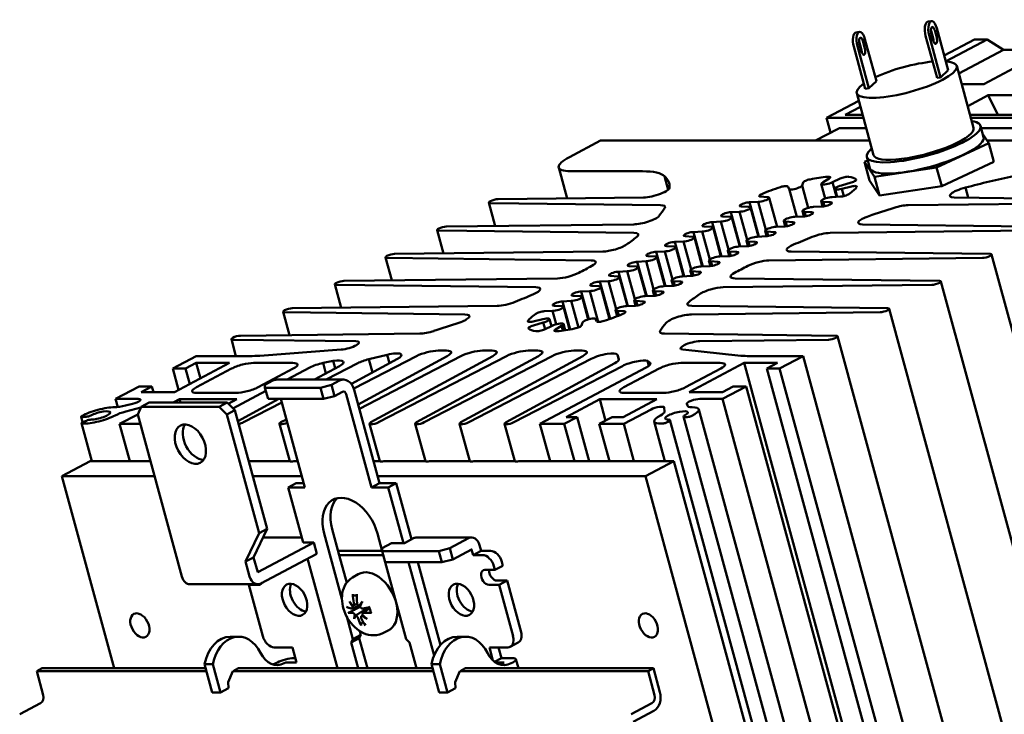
# Model space of a CAD drawing. Header units: millimetres. Extents: x 82 to 564, y 26 to 400.
# Tile 7 of 11: x 402 to 501, y 174 to 244. Entities that reach past the tile are written whole.
import ezdxf

# ---------------------------------------------------------------- set-up
doc = ezdxf.new("R2010")
doc.units = ezdxf.units.MM
doc.layers.add('Arêtes visibles(ISO)', color=7, linetype='Continuous', lineweight=50)

msp = doc.modelspace()

# ---------------------------------------------------------------- linework, layer by layer
at = {"layer": 'Arêtes visibles(ISO)'}
for p, q in [((493.285, 243.609), (492.925, 243.555)), ((485.722, 242.469), (486.082, 242.523)), ((493.856, 237.907), (492.705, 242.133)), ((494.216, 237.962), (493.065, 242.187)), ((493.459, 241.897), (493.256, 242.645)), ((493.481, 241.636), (493.277, 242.384)), ((493.616, 242.699), (493.819, 241.951)), ((494.978, 238.671), (493.827, 242.896)), ((487.013, 236.876), (485.862, 241.101)), ((486.256, 240.811), (486.052, 241.559)), ((486.278, 240.55), (486.074, 241.298)), ((486.412, 241.613), (486.616, 240.865)), ((487.775, 237.584), (486.624, 241.81)), ((494.575, 240.152), (497.612, 241.761)), ((494.768, 239.575), (498.893, 241.761)), ((498.74, 241.761), (497.612, 241.761)), ((506.983, 241.761), (498.557, 237.296)), ((498.893, 241.761), (498.74, 241.761)), ((500.535, 240.718), (498.893, 241.761)), ((486.653, 236.821), (485.502, 241.047)), ((500.535, 240.718), (496.044, 238.339)), ((505.016, 240.718), (500.535, 240.718)), ((497.523, 232.905), (495.833, 239.112)), ((494.978, 238.671), (494.216, 237.962)), ((487.775, 237.584), (487.013, 236.876)), ((494.216, 237.962), (493.856, 237.907)), ((498.557, 237.296), (496.328, 237.296)), ((487.489, 230.172), (485.798, 236.379)), ((487.013, 236.876), (486.653, 236.821)), ((496.928, 235.089), (498.971, 236.172)), ((498.971, 236.172), (502.144, 236.172)), ((499.937, 234.213), (498.971, 236.172)), ((482.775, 233.899), (486.007, 235.612)), ((484.65, 234.213), (486.169, 235.018)), ((486.388, 234.213), (484.65, 234.213)), ((503.361, 234.213), (497.167, 234.213)), ((482.775, 233.899), (486.474, 233.899)), ((483.177, 232.423), (482.775, 233.899)), ((497.253, 233.899), (514.564, 233.899)), ((481.652, 231.616), (483.92, 232.817)), ((484.142, 232.871), (486.754, 232.871)), ((498.524, 231.973), (498.218, 233.094)), ((498.279, 232.871), (514.844, 232.871)), ((498.445, 232.262), (499.05, 231.358)), ((456.962, 229.968), (460.072, 231.616)), ((460.072, 231.616), (487.096, 231.616)), ((499.05, 231.358), (493.814, 228.918)), ((498.877, 231.616), (521.42, 231.616)), ((499.559, 229.488), (499.05, 231.358)), ((486.573, 229.476), (486.892, 229.625)), ((487.576, 227.978), (486.573, 229.476)), ((487.083, 227.607), (486.573, 229.476)), ((487.1, 228.861), (486.794, 229.983)), ((494.323, 227.049), (499.559, 229.488)), ((455.891, 228.917), (456.731, 225.831)), ((464.294, 228.547), (457.07, 228.547)), ((493.814, 228.918), (487.576, 227.978)), ((494.323, 227.049), (493.814, 228.918)), ((466.879, 226.687), (466.508, 228.05)), ((480.315, 227.133), (480.408, 227.421)), ((482.237, 227.274), (482.634, 225.818)), ((483.025, 227.816), (482.417, 227.451)), ((483.354, 227.451), (484.124, 227.816)), ((483.354, 227.451), (483.754, 225.981)), ((485.25, 227.421), (484.259, 227.133)), ((487.083, 227.607), (488.085, 226.108)), ((488.085, 226.108), (487.576, 227.978)), ((478.883, 227.025), (479.016, 226.796)), ((479.017, 226.788), (479.782, 223.981)), ((480.315, 227.133), (480.929, 224.879)), ((483.623, 226.788), (483.842, 225.986)), ((484.284, 226.796), (485.28, 227.025)), ((484.284, 226.796), (484.486, 226.055)), ((488.085, 226.108), (494.323, 227.049)), ((496.971, 225.904), (496.699, 226.903)), ((448.892, 225.402), (449.53, 223.057)), ((466.114, 225.142), (449.049, 225.35)), ((449.805, 225.75), (464.414, 225.921)), ((475.041, 225.436), (475.913, 225.482)), ((475.041, 225.436), (475.98, 221.99)), ((475.913, 225.482), (476.678, 222.675)), ((476.814, 225.959), (476.148, 226.002)), ((477.012, 225.897), (477.806, 222.982)), ((482.229, 225.544), (482.374, 225.012)), ((482.427, 225.482), (483.128, 225.436)), ((482.427, 225.482), (482.55, 225.032)), ((483.128, 225.436), (483.18, 225.244)), ((484.157, 226.002), (483.328, 225.959)), ((508.793, 225.35), (490.942, 225.142)), ((495.583, 225.921), (509.548, 225.75)), ((473.164, 224.442), (474.036, 224.487)), ((473.164, 224.442), (474.103, 220.996)), ((474.036, 224.487), (474.801, 221.68)), ((474.937, 224.965), (474.237, 225.01)), ((475.135, 224.903), (475.929, 221.987)), ((480.352, 224.55), (480.497, 224.017)), ((480.55, 224.487), (481.251, 224.442)), ((480.55, 224.487), (480.673, 224.038)), ((481.251, 224.442), (481.304, 224.249)), ((482.323, 225.01), (481.451, 224.965)), ((471.288, 223.448), (472.16, 223.493)), ((471.288, 223.448), (472.226, 220.001)), ((472.16, 223.493), (472.924, 220.686)), ((473.061, 223.97), (472.36, 224.016)), ((473.259, 223.908), (474.053, 220.993)), ((478.476, 223.555), (478.621, 223.023)), ((478.674, 223.493), (479.374, 223.448)), ((478.674, 223.493), (478.796, 223.043)), ((479.374, 223.448), (479.427, 223.255)), ((480.447, 224.016), (479.575, 223.97)), ((443.702, 222.652), (444.34, 220.307)), ((463.445, 222.361), (443.859, 222.6)), ((444.615, 223), (463.415, 223.219)), ((469.411, 222.453), (470.283, 222.499)), ((469.411, 222.453), (470.35, 219.007)), ((470.283, 222.499), (471.048, 219.692)), ((471.184, 222.976), (470.483, 223.021)), ((471.382, 222.914), (472.176, 219.999)), ((476.599, 222.561), (476.744, 222.029)), ((476.797, 222.499), (477.498, 222.453)), ((476.797, 222.499), (476.92, 222.049)), ((477.498, 222.453), (477.55, 222.26)), ((478.57, 223.021), (477.698, 222.976)), ((503.603, 222.6), (483.114, 222.361)), ((486.385, 223.219), (504.358, 223)), ((467.535, 221.459), (468.407, 221.504)), ((467.535, 221.459), (468.473, 218.012)), ((468.407, 221.504), (469.171, 218.697)), ((469.307, 221.982), (468.607, 222.027)), ((469.505, 221.92), (470.3, 219.004)), ((474.723, 221.566), (474.868, 221.034)), ((474.921, 221.504), (475.621, 221.459)), ((474.921, 221.504), (475.043, 221.055)), ((475.621, 221.459), (475.674, 221.266)), ((476.694, 222.027), (475.822, 221.982)), ((439.425, 220.25), (460.309, 220.494)), ((465.658, 220.465), (466.53, 220.51)), ((465.658, 220.465), (466.597, 217.018)), ((466.53, 220.51), (467.295, 217.703)), ((467.431, 220.987), (466.73, 221.033)), ((467.629, 220.925), (468.423, 218.01)), ((472.846, 220.572), (472.991, 220.04)), ((473.044, 220.51), (473.745, 220.465)), ((473.044, 220.51), (473.167, 220.06)), ((473.745, 220.465), (473.797, 220.272)), ((474.817, 221.033), (473.945, 220.987)), ((479.204, 220.494), (499.168, 220.25)), ((438.512, 219.902), (439.135, 217.613)), ((459.156, 219.6), (438.669, 219.85)), ((463.781, 219.47), (464.654, 219.516)), ((463.781, 219.47), (464.72, 216.024)), ((464.654, 219.516), (465.418, 216.709)), ((465.554, 219.993), (464.854, 220.038)), ((465.752, 219.931), (466.546, 217.015)), ((470.97, 219.578), (471.115, 219.045)), ((471.168, 219.516), (471.868, 219.47)), ((471.168, 219.516), (471.29, 219.066)), ((471.868, 219.47), (471.921, 219.277)), ((472.941, 220.038), (472.068, 219.993)), ((498.413, 219.85), (476.982, 219.6)), ((499.325, 220.198), (517.657, 152.891)), ((461.905, 218.476), (462.777, 218.521)), ((461.905, 218.476), (462.844, 215.029)), ((462.777, 218.521), (463.542, 215.714)), ((463.678, 218.999), (462.977, 219.044)), ((463.876, 218.937), (464.67, 216.021)), ((469.093, 218.583), (469.238, 218.051)), ((469.291, 218.521), (469.992, 218.476)), ((469.291, 218.521), (469.414, 218.072)), ((469.992, 218.476), (470.044, 218.283)), ((471.064, 219.044), (470.192, 218.999)), ((434.342, 217.557), (455.78, 217.807)), ((460.028, 217.481), (460.9, 217.527)), ((460.028, 217.481), (461.047, 213.741)), ((460.9, 217.527), (461.665, 214.72)), ((461.801, 218.004), (461.101, 218.05)), ((461.999, 217.942), (462.793, 215.027)), ((467.216, 217.589), (467.361, 217.057)), ((467.414, 217.527), (468.115, 217.481)), ((467.414, 217.527), (467.537, 217.077)), ((468.115, 217.481), (468.168, 217.289)), ((469.187, 218.05), (468.315, 218.004)), ((473.591, 217.807), (494.085, 217.557)), ((494.243, 217.505), (512.574, 150.198)), ((433.429, 217.208), (434.067, 214.864)), ((453.6, 216.912), (433.586, 217.156)), ((458.152, 216.487), (459.024, 216.533)), ((458.152, 216.487), (458.91, 213.704)), ((459.024, 216.533), (459.868, 213.432)), ((459.925, 217.01), (459.224, 217.055)), ((460.123, 216.948), (461.001, 213.724)), ((465.34, 216.595), (465.485, 216.062)), ((465.538, 216.533), (466.238, 216.487)), ((465.538, 216.533), (465.66, 216.083)), ((466.238, 216.487), (466.291, 216.294)), ((467.311, 217.055), (466.439, 217.01)), ((493.33, 217.156), (472.394, 216.912)), ((456.275, 215.493), (457.147, 215.538)), ((456.275, 215.493), (457.04, 212.685)), ((457.147, 215.538), (457.872, 212.878)), ((458.048, 216.015), (457.347, 216.061)), ((458.246, 215.953), (458.862, 213.691)), ((463.463, 215.6), (463.608, 215.068)), ((463.661, 215.538), (464.362, 215.493)), ((463.661, 215.538), (463.784, 215.088)), ((464.362, 215.493), (464.414, 215.3)), ((465.434, 216.061), (464.562, 216.015)), ((428.239, 214.458), (428.877, 212.114)), ((446.485, 214.185), (428.396, 214.406)), ((429.152, 214.807), (449.71, 215.046)), ((454.442, 214.501), (455.271, 214.544)), ((455.271, 214.544), (455.636, 213.203)), ((456.171, 215.021), (455.471, 215.067)), ((456.369, 214.959), (456.991, 212.677)), ((461.587, 214.606), (461.751, 214.005)), ((461.785, 214.544), (462.451, 214.501)), ((461.785, 214.544), (461.914, 214.07)), ((463.558, 215.067), (462.686, 215.021)), ((488.14, 214.406), (469.218, 214.185)), ((469.243, 215.046), (488.895, 214.807)), ((489.052, 214.755), (507.384, 147.448)), ((454.314, 213.707), (453.318, 213.478)), ((454.975, 213.715), (455.166, 213.015)), ((459.581, 213.715), (459.584, 213.704)), ((459.715, 213.478), (459.583, 213.707)), ((453.348, 213.082), (454.34, 213.369)), ((454.34, 213.369), (454.52, 212.709)), ((455.244, 213.052), (454.474, 212.687)), ((455.574, 212.687), (456.181, 213.052)), ((456.181, 213.052), (456.312, 212.572)), ((456.361, 213.229), (456.532, 212.603)), ((458.283, 213.369), (458.19, 213.082)), ((423.049, 211.708), (423.511, 210.009)), ((435.533, 211.506), (423.206, 211.656)), ((423.962, 212.056), (441.964, 212.266)), ((466.496, 212.266), (483.705, 212.056)), ((482.95, 211.656), (470.055, 211.506)), ((483.862, 212.004), (502.194, 144.698)), ((425.919, 210.05), (434.057, 210.659)), ((444.635, 210.563), (443.789, 210.563)), ((449.208, 210.563), (448.251, 210.563)), ((453.782, 210.563), (452.824, 210.563)), ((458.243, 210.563), (457.397, 210.563)), ((468.337, 210.659), (474.175, 210.05)), ((417.16, 208.759), (419.52, 210.009)), ((419.52, 210.009), (424.902, 210.009)), ((433.272, 209.519), (432.258, 209.319)), ((433.472, 208.785), (433.272, 209.519)), ((435.092, 207.212), (439.718, 209.724)), ((441.627, 210.009), (435.332, 206.753)), ((435.772, 205.158), (444.703, 210.009)), ((446.088, 210.009), (435.888, 204.732)), ((438.687, 210.148), (436.832, 209.696)), ((437.197, 208.355), (436.832, 209.696)), ((437.052, 203.37), (449.276, 210.009)), ((450.662, 210.009), (437.827, 203.37)), ((438.92, 209.291), (438.687, 210.148)), ((441.625, 203.37), (453.849, 210.009)), ((455.235, 210.009), (442.401, 203.37)), ((446.087, 203.37), (458.311, 210.009)), ((459.147, 209.724), (446.862, 203.37)), ((461.926, 209.696), (461.775, 210.148)), ((461.917, 209.627), (461.775, 210.148)), ((465.077, 209.319), (464.818, 209.519)), ((464.949, 209.036), (464.818, 209.519)), ((475.039, 210.009), (480.422, 210.009)), ((480.422, 210.009), (478.062, 208.759)), ((498.753, 142.703), (480.422, 210.009)), ((418.443, 208.759), (417.16, 208.759)), ((417.744, 206.616), (417.16, 208.759)), ((417.339, 206.401), (422.862, 209.328)), ((419.515, 209.328), (418.443, 208.759)), ((418.865, 207.21), (418.443, 208.759)), ((422.862, 209.328), (419.515, 209.328)), ((419.938, 207.778), (419.515, 209.328)), ((419.533, 206.884), (423.072, 208.759)), ((425.26, 209.328), (429.22, 209.328)), ((429.263, 208.759), (425.724, 206.884)), ((430.928, 208.859), (428.651, 207.652)), ((431.385, 207.652), (433.893, 209.014)), ((432.541, 208.28), (432.258, 209.319)), ((435.736, 209.298), (432.554, 207.652)), ((450.605, 203.37), (461.521, 209.298)), ((462.292, 209.014), (451.38, 203.37)), ((454, 203.205), (464.67, 208.859)), ((462.421, 206.884), (465.96, 208.759)), ((465.1, 209.234), (465.077, 209.319)), ((468.148, 209.328), (472.108, 209.328)), ((472.151, 208.759), (468.612, 206.884)), ((474.506, 209.328), (468.983, 206.401)), ((477.852, 209.328), (474.506, 209.328)), ((492.837, 142.021), (474.506, 209.328)), ((476.78, 208.759), (477.852, 209.328)), ((478.062, 208.759), (476.78, 208.759)), ((495.111, 141.453), (476.78, 208.759)), ((496.394, 141.453), (478.062, 208.759)), ((427.201, 207.548), (426.397, 207.122)), ((427.609, 207.652), (434.301, 207.652)), ((433.09, 207.122), (433.894, 207.548)), ((411.423, 205.72), (413.783, 206.97)), ((413.783, 206.97), (415.065, 206.97)), ((415.065, 206.97), (413.993, 206.401)), ((415.22, 206.401), (415.065, 206.97)), ((426.506, 206.516), (423.208, 204.768)), ((426.419, 206.838), (426.397, 207.122)), ((426.419, 206.838), (431.996, 206.838)), ((426.724, 205.716), (426.419, 206.838)), ((433.09, 207.122), (431.996, 206.838)), ((431.996, 206.838), (432.301, 205.716)), ((433.395, 206), (433.09, 207.122)), ((437.92, 197.272), (435.373, 206.62)), ((474.685, 206.97), (472.326, 205.72)), ((472.33, 206.401), (473.402, 206.97)), ((473.402, 206.97), (474.685, 206.97)), ((493.016, 139.663), (474.685, 206.97)), ((413.701, 205.72), (411.423, 205.72)), ((411.646, 204.902), (411.423, 205.72)), ((413.993, 206.401), (417.339, 206.401)), ((417.84, 205.677), (417.209, 205.343)), ((423.585, 205.677), (417.84, 205.677)), ((417.931, 205.343), (417.84, 205.677)), ((423.536, 206.316), (419.577, 206.316)), ((422.739, 205.229), (423.585, 205.677)), ((423.69, 203.473), (427.82, 205.716)), ((426.724, 205.716), (432.301, 205.716)), ((428.007, 205.716), (430.423, 196.846)), ((432.301, 205.716), (433.395, 206)), ((433.395, 206), (434.199, 206.426)), ((434.569, 206.194), (437.115, 196.846)), ((460.003, 205.677), (456.625, 203.887)), ((465.748, 205.677), (460.003, 205.677)), ((460.587, 203.533), (460.003, 205.677)), ((462.37, 203.887), (465.748, 205.677)), ((466.424, 206.316), (462.465, 206.316)), ((468.983, 206.401), (472.33, 206.401)), ((472.326, 205.72), (470.048, 205.72)), ((490.657, 138.413), (472.326, 205.72)), ((412.414, 205.048), (413.132, 205.222)), ((413.979, 204.85), (412.459, 204.455)), ((413.656, 204.169), (414.01, 204.916)), ((414.01, 204.916), (414.815, 205.343)), ((414.01, 204.916), (421.818, 204.916)), ((422.623, 205.343), (414.815, 205.343)), ((422.623, 205.343), (421.818, 204.916)), ((421.818, 204.916), (422.58, 204.169)), ((422.58, 204.169), (423.384, 204.595)), ((423.384, 204.595), (422.623, 205.343)), ((426.63, 192.677), (423.384, 204.595)), ((428.106, 205.351), (424.275, 203.37)), ((465.156, 204.654), (462.422, 203.205)), ((466.517, 204.455), (466.487, 204.855)), ((468.741, 205.222), (468.799, 205.048)), ((468.809, 205.011), (468.799, 205.048)), ((469.949, 204.667), (488.281, 137.36)), ((407.975, 203.917), (408.124, 203.372)), ((408.47, 203.917), (408.175, 203.885)), ((408.21, 203.413), (408.5, 203.533)), ((411.837, 203.205), (413.657, 204.169)), ((418.086, 187.903), (413.656, 204.169)), ((422.58, 204.169), (425.826, 192.251)), ((428.017, 203.37), (428.565, 203.667)), ((457.741, 203.887), (456.454, 203.205)), ((456.625, 203.887), (457.741, 203.887)), ((458.945, 199.466), (457.741, 203.887)), ((459.968, 203.205), (461.254, 203.887)), ((461.254, 203.887), (462.37, 203.887)), ((466.997, 203.533), (466.834, 203.413)), ((467.044, 203.602), (485.376, 136.295)), ((468.42, 203.949), (486.752, 136.642)), ((468.65, 203.885), (468.475, 203.917)), ((408.024, 203.271), (409.061, 199.466)), ((413.919, 203.205), (411.837, 203.205)), ((412.856, 199.466), (411.837, 203.205)), ((427.877, 203.228), (428.902, 199.466)), ((436.912, 203.228), (437.937, 199.466)), ((441.485, 203.228), (442.51, 199.466)), ((445.947, 203.228), (446.972, 199.466)), ((450.464, 203.228), (451.489, 199.466)), ((456.454, 203.205), (454, 203.205)), ((455.019, 199.466), (454, 203.205)), ((457.473, 199.466), (456.454, 203.205)), ((462.422, 203.205), (459.968, 203.205)), ((460.986, 199.466), (459.968, 203.205)), ((463.44, 199.466), (462.422, 203.205)), ((465.473, 203.448), (466.557, 199.466)), ((406.026, 197.96), (408.868, 199.466)), ((412.856, 199.466), (408.868, 199.466)), ((412.856, 199.466), (414.937, 199.466)), ((428.913, 199.466), (424.796, 199.466)), ((429.709, 199.466), (429.313, 199.466)), ((437.948, 199.466), (437.322, 199.466)), ((442.521, 199.466), (438.348, 199.466)), ((446.982, 199.466), (442.921, 199.466)), ((451.5, 199.466), (447.383, 199.466)), ((455.019, 199.466), (451.901, 199.466)), ((455.019, 199.466), (457.473, 199.466)), ((460.986, 199.466), (457.473, 199.466)), ((460.986, 199.466), (463.44, 199.466)), ((467.428, 199.466), (463.44, 199.466)), ((464.586, 197.96), (467.428, 199.466)), ((483.722, 139.638), (467.428, 199.466)), ((415.347, 197.96), (406.026, 197.96)), ((406.026, 197.96), (411.273, 178.696)), ((430.119, 197.96), (425.191, 197.96)), ((464.586, 197.96), (437.732, 197.96)), ((480.881, 138.132), (464.586, 197.96)), ((429.554, 197.272), (428.75, 196.846)), ((430.423, 196.846), (428.75, 196.846)), ((428.75, 196.846), (430.257, 191.312)), ((429.554, 197.272), (430.307, 197.272)), ((437.92, 197.272), (437.115, 196.846)), ((437.115, 196.846), (438.788, 196.846)), ((439.593, 197.272), (437.92, 197.272)), ((439.593, 197.272), (438.788, 196.846)), ((438.788, 196.846), (440.311, 191.255)), ((441.128, 191.635), (439.593, 197.272)), ((425.279, 189.825), (426.63, 192.677)), ((426.63, 192.677), (425.826, 192.251)), ((425.826, 192.251), (424.475, 189.398)), ((426.222, 191.816), (430.12, 191.816)), ((434.14, 185.655), (432.355, 192.209)), ((433.159, 192.636), (433.862, 190.055)), ((438.185, 190.461), (437.709, 192.209)), ((441.323, 191.738), (440.412, 191.255)), ((441.628, 191.816), (447.142, 191.816)), ((444.96, 190.744), (446.836, 191.738)), ((425.687, 188.329), (431.317, 191.312)), ((430.257, 191.312), (431.317, 191.312)), ((431.317, 191.312), (431.622, 190.19)), ((439.129, 191.255), (438.164, 190.744)), ((438.185, 190.46), (438.164, 190.744)), ((440.412, 191.255), (439.129, 191.255)), ((444.96, 190.744), (443.866, 190.46)), ((445.265, 189.622), (444.96, 190.744)), ((447.946, 191.042), (448.099, 190.482)), ((425.279, 189.825), (424.475, 189.398)), ((425.687, 188.33), (425.279, 189.825)), ((431.622, 190.19), (425.993, 187.207)), ((430.696, 189.7), (433.693, 178.696)), ((433.746, 190.482), (438.179, 190.482)), ((433.862, 190.055), (434.619, 187.276)), ((438.295, 190.055), (433.862, 190.055)), ((438.185, 190.46), (443.866, 190.46)), ((438.491, 189.338), (438.185, 190.46)), ((443.866, 190.46), (444.171, 189.338)), ((445.265, 189.622), (447.142, 190.616)), ((447.295, 190.055), (447.142, 190.616)), ((448.099, 190.482), (447.295, 190.055)), ((448.251, 190.055), (447.295, 190.055)), ((448.099, 190.482), (449.055, 190.482)), ((424.475, 189.398), (424.882, 187.903)), ((440.591, 181.627), (438.491, 189.338)), ((438.491, 189.338), (444.171, 189.338)), ((440.833, 189.338), (443.381, 179.984)), ((441.754, 189.338), (444.016, 181.031)), ((444.171, 189.338), (445.265, 189.622)), ((449.393, 188.934), (449.495, 188.56)), ((450.299, 188.986), (449.495, 188.56)), ((450.299, 188.986), (450.197, 189.36)), ((435.198, 187.795), (435.779, 188.138)), ((449.495, 188.56), (448.491, 188.56)), ((425.687, 187.129), (418.891, 187.129)), ((424.805, 187.064), (424.928, 187.129)), ((425.809, 187.064), (424.805, 187.064)), ((426.209, 181.911), (424.805, 187.064)), ((448.898, 187.064), (449.902, 187.064)), ((450.706, 187.49), (449.702, 187.49)), ((450.706, 187.49), (449.902, 187.064)), ((449.902, 187.064), (451.306, 181.911)), ((452.11, 182.337), (450.706, 187.49)), ((435.635, 186.02), (435.645, 186.019)), ((435.135, 184.696), (436.032, 185.046)), ((435.276, 185.007), (435.683, 185.166)), ((435.839, 184.791), (435.998, 184.845)), ((435.237, 181.627), (434.621, 183.89)), ((436.105, 183.935), (436.232, 184.023)), ((436.259, 184.253), (436.933, 184.717)), ((422.932, 181.868), (423.769, 181.868)), ((436.041, 182.053), (435.237, 181.627)), ((436.041, 182.053), (435.882, 181.717)), ((435.939, 182.43), (436.041, 182.053)), ((438.164, 182.197), (438.774, 182.485)), ((446.538, 181.868), (445.702, 181.868)), ((435.882, 181.717), (435.078, 181.291)), ((435.078, 181.291), (435.237, 181.627)), ((435.784, 178.696), (435.078, 181.291)), ((435.882, 181.717), (436.705, 178.696)), ((440.934, 181.291), (440.591, 181.627)), ((441.64, 178.696), (440.934, 181.291)), ((451.835, 181.276), (451.031, 180.85)), ((427.351, 180.789), (429.191, 180.789)), ((429.191, 180.789), (429.599, 179.293)), ((449.287, 179.495), (448.934, 180.789)), ((448.934, 180.789), (449.771, 180.789)), ((450.775, 180.789), (449.771, 180.789)), ((449.854, 180.789), (450.146, 179.719)), ((420.354, 179.11), (421.191, 179.11)), ((420.354, 179.11), (421.123, 176.286)), ((421.96, 176.286), (421.191, 179.11)), ((427.506, 179.208), (427.667, 179.293)), ((428.504, 179.293), (428.343, 179.208)), ((429.599, 179.293), (428.504, 179.293)), ((429.308, 179.719), (429.483, 179.719)), ((443.124, 179.11), (443.893, 176.286)), ((443.96, 179.11), (443.124, 179.11)), ((444.729, 176.286), (443.96, 179.11)), ((450.146, 179.719), (449.456, 179.354)), ((450.436, 179.293), (449.543, 179.293)), ((450.146, 179.719), (451.241, 179.719)), ((450.276, 179.208), (450.436, 179.293)), ((451.273, 179.293), (451.112, 179.208)), ((451.594, 179.608), (451.843, 178.696)), ((404.05, 178.696), (403.514, 178.412)), ((420.544, 178.412), (403.514, 178.412)), ((403.514, 178.412), (404.166, 176.019)), ((420.467, 178.696), (404.05, 178.696)), ((423.198, 178.4), (422.72, 177.32)), ((423.222, 178.412), (423.198, 178.4)), ((423.758, 178.696), (423.222, 178.412)), ((443.314, 178.412), (423.222, 178.412)), ((443.236, 178.696), (423.758, 178.696)), ((445.968, 178.4), (445.489, 177.32)), ((445.991, 178.412), (445.968, 178.4)), ((446.527, 178.696), (445.991, 178.412)), ((464.862, 178.412), (445.991, 178.412)), ((465.398, 178.696), (446.527, 178.696)), ((464.862, 178.412), (465.398, 178.696)), ((465.514, 176.019), (464.862, 178.412)), ((465.398, 178.696), (466.05, 176.303)), ((422.72, 177.32), (422.764, 176.712)), ((445.489, 177.32), (445.534, 176.712)), ((421.123, 176.286), (421.96, 176.286)), ((422.764, 176.712), (421.96, 176.286)), ((444.729, 176.286), (443.893, 176.286)), ((445.534, 176.712), (444.729, 176.286)), ((403.9, 175.193), (401.809, 174.085)), ((463.157, 174.085), (465.248, 175.193)), ((465.452, 174.446), (463.361, 173.338))]:
    msp.add_line(p, q, dxfattribs=at)
at = {"layer": 'Arêtes visibles(ISO)', "flags": 128}
for points in [[(438.164, 182.197), (437.897, 182.094), (437.62, 182.031), (437.341, 182.008), (437.066, 182.02), (436.798, 182.065), (436.54, 182.138), (436.293, 182.237), (436.058, 182.358), (435.834, 182.499), (435.622, 182.658), (435.422, 182.833), (435.234, 183.023), (435.059, 183.226), (434.897, 183.441), (434.749, 183.666), (434.615, 183.901), (434.496, 184.144), (434.392, 184.393), (434.306, 184.648), (434.236, 184.907), (434.184, 185.169), (434.152, 185.433), (434.139, 185.697), (434.149, 185.962), (434.18, 186.225), (434.237, 186.485), (434.321, 186.739), (434.435, 186.986), (434.579, 187.221), (434.755, 187.438), (434.963, 187.632), (435.198, 187.795)], [(435.325, 186.005), (435.319, 186.006), (435.312, 186.007), (435.306, 186.009), (435.3, 186.012), (435.294, 186.014), (435.288, 186.017), (435.282, 186.021), (435.276, 186.025), (435.271, 186.03), (435.265, 186.035), (435.26, 186.04), (435.256, 186.045), (435.251, 186.051), (435.247, 186.057), (435.243, 186.064), (435.239, 186.071), (435.236, 186.078), (435.233, 186.085), (435.23, 186.092), (435.228, 186.1), (435.226, 186.108), (435.225, 186.116), (435.223, 186.124), (435.222, 186.131)], [(435.325, 186.005), (435.339, 186.003), (435.353, 186.002), (435.367, 186.001), (435.381, 185.999), (435.395, 185.998), (435.409, 185.996), (435.422, 185.995), (435.436, 185.993), (435.449, 185.992), (435.463, 185.991), (435.476, 185.989), (435.49, 185.988), (435.503, 185.986), (435.516, 185.985), (435.529, 185.984), (435.542, 185.982), (435.555, 185.981), (435.568, 185.979), (435.581, 185.978), (435.593, 185.977), (435.606, 185.975), (435.619, 185.974), (435.631, 185.973), (435.644, 185.971)], [(434.92, 184.324), (434.966, 184.347), (435.011, 184.37), (435.055, 184.392), (435.098, 184.414), (435.14, 184.436), (435.182, 184.457), (435.224, 184.478), (435.264, 184.499), (435.304, 184.519), (435.344, 184.539), (435.383, 184.559), (435.421, 184.578), (435.459, 184.597), (435.496, 184.616), (435.533, 184.635), (435.569, 184.653), (435.604, 184.671), (435.639, 184.689), (435.674, 184.706), (435.708, 184.724), (435.741, 184.741), (435.775, 184.758), (435.807, 184.774), (435.839, 184.791)], [(435.196, 184.916), (435.199, 184.9), (435.201, 184.884), (435.203, 184.868), (435.203, 184.852), (435.204, 184.836), (435.203, 184.82), (435.201, 184.805), (435.199, 184.791), (435.196, 184.778), (435.193, 184.765), (435.188, 184.754), (435.183, 184.743), (435.178, 184.733), (435.172, 184.724), (435.165, 184.716), (435.157, 184.709), (435.149, 184.703), (435.14, 184.698), (435.131, 184.694), (435.122, 184.692), (435.112, 184.691), (435.103, 184.691), (435.093, 184.692), (435.083, 184.694)], [(435.351, 185.261), (435.355, 185.245), (435.357, 185.228), (435.359, 185.211), (435.36, 185.194), (435.36, 185.178), (435.36, 185.161), (435.359, 185.145), (435.356, 185.129), (435.353, 185.115), (435.35, 185.101), (435.346, 185.087), (435.341, 185.075), (435.335, 185.063), (435.328, 185.052), (435.321, 185.042), (435.313, 185.033), (435.305, 185.025), (435.296, 185.018), (435.287, 185.012), (435.277, 185.007), (435.267, 185.004), (435.257, 185.002), (435.246, 185.001), (435.236, 185.001)], [(435.889, 185.001), (435.876, 185.001), (435.863, 185.002), (435.85, 185.004), (435.836, 185.007), (435.823, 185.012), (435.809, 185.018), (435.796, 185.025), (435.783, 185.033), (435.771, 185.043), (435.759, 185.053), (435.748, 185.063), (435.737, 185.075), (435.727, 185.087), (435.717, 185.101), (435.708, 185.115), (435.699, 185.13), (435.691, 185.146), (435.684, 185.162), (435.678, 185.179), (435.673, 185.195), (435.669, 185.212), (435.666, 185.228), (435.663, 185.245), (435.662, 185.261)], [(436.24, 184.694), (436.227, 184.692), (436.213, 184.691), (436.199, 184.691), (436.185, 184.692), (436.17, 184.695), (436.156, 184.698), (436.142, 184.703), (436.127, 184.709), (436.114, 184.716), (436.1, 184.724), (436.088, 184.733), (436.075, 184.743), (436.063, 184.754), (436.051, 184.765), (436.04, 184.778), (436.029, 184.792), (436.019, 184.806), (436.01, 184.821), (436.002, 184.837), (435.994, 184.852), (435.988, 184.868), (435.983, 184.884), (435.978, 184.9), (435.974, 184.916)], [(436.889, 184.833), (436.979, 184.569), (437.032, 184.306)], [(434.92, 184.324), (434.913, 184.32), (434.906, 184.317), (434.899, 184.314), (434.891, 184.31), (434.884, 184.307), (434.877, 184.304), (434.87, 184.301), (434.863, 184.298), (434.855, 184.296), (434.848, 184.293), (434.841, 184.291), (434.834, 184.289), (434.828, 184.287), (434.821, 184.285), (434.815, 184.283), (434.808, 184.281), (434.802, 184.28), (434.797, 184.279), (434.792, 184.278), (434.787, 184.278), (434.782, 184.277), (434.778, 184.277), (434.774, 184.277), (434.771, 184.277)], [(435.196, 184.278), (435.205, 184.278), (435.215, 184.277), (435.226, 184.275), (435.237, 184.272), (435.248, 184.268), (435.26, 184.263), (435.271, 184.256), (435.283, 184.249), (435.294, 184.241), (435.306, 184.232), (435.317, 184.222), (435.328, 184.211), (435.339, 184.2), (435.35, 184.188), (435.361, 184.175), (435.371, 184.161), (435.381, 184.147), (435.391, 184.132), (435.4, 184.117), (435.408, 184.102), (435.415, 184.086), (435.422, 184.071), (435.429, 184.056), (435.434, 184.041)], [(435.52, 183.956), (435.531, 183.956), (435.542, 183.954), (435.554, 183.95), (435.566, 183.946), (435.579, 183.941), (435.592, 183.935), (435.604, 183.928), (435.617, 183.919), (435.63, 183.91), (435.642, 183.901), (435.654, 183.89), (435.666, 183.879), (435.678, 183.868), (435.689, 183.855), (435.7, 183.842), (435.711, 183.828), (435.722, 183.813), (435.731, 183.799), (435.74, 183.784), (435.749, 183.769), (435.756, 183.754), (435.763, 183.739), (435.769, 183.725), (435.774, 183.71)], [(435.698, 184.098), (435.735, 184.122), (435.772, 184.146), (435.808, 184.169), (435.845, 184.192), (435.88, 184.215), (435.915, 184.237), (435.949, 184.258), (435.982, 184.279), (436.016, 184.3), (436.049, 184.321), (436.083, 184.342), (436.116, 184.362), (436.149, 184.383), (436.183, 184.404), (436.216, 184.424), (436.25, 184.445), (436.283, 184.466), (436.317, 184.486), (436.35, 184.507), (436.384, 184.527), (436.418, 184.548), (436.451, 184.568), (436.485, 184.589), (436.518, 184.609)], [(436.084, 183.71), (436.077, 183.725), (436.071, 183.739), (436.066, 183.754), (436.061, 183.77), (436.058, 183.785), (436.056, 183.8), (436.054, 183.814), (436.054, 183.829), (436.055, 183.842), (436.056, 183.855), (436.059, 183.868), (436.063, 183.879), (436.067, 183.89), (436.073, 183.901), (436.079, 183.911), (436.087, 183.92), (436.095, 183.928), (436.105, 183.935), (436.115, 183.941), (436.126, 183.947), (436.137, 183.951), (436.148, 183.954), (436.16, 183.956), (436.173, 183.956)], [(436.213, 184.041), (436.208, 184.056), (436.204, 184.071), (436.201, 184.087), (436.199, 184.102), (436.198, 184.118), (436.198, 184.133), (436.199, 184.148), (436.201, 184.162), (436.204, 184.175), (436.209, 184.188), (436.214, 184.2), (436.22, 184.211), (436.227, 184.222), (436.235, 184.232), (436.244, 184.241), (436.253, 184.249), (436.264, 184.257), (436.275, 184.263), (436.287, 184.268), (436.3, 184.272), (436.313, 184.275), (436.326, 184.277), (436.339, 184.278), (436.353, 184.278)], [(436.48, 184.743), (436.483, 184.738), (436.485, 184.733), (436.488, 184.728), (436.491, 184.723), (436.493, 184.718), (436.495, 184.712), (436.497, 184.707), (436.5, 184.702), (436.502, 184.696), (436.503, 184.691), (436.505, 184.685), (436.507, 184.679), (436.508, 184.674), (436.51, 184.668), (436.511, 184.662), (436.512, 184.656), (436.513, 184.65), (436.514, 184.644), (436.515, 184.639), (436.516, 184.633), (436.517, 184.627), (436.517, 184.621), (436.518, 184.615), (436.518, 184.609)], [(436.518, 184.609), (436.526, 184.61), (436.534, 184.61), (436.543, 184.61), (436.551, 184.61), (436.559, 184.609), (436.567, 184.608), (436.575, 184.607), (436.583, 184.606), (436.59, 184.604), (436.598, 184.602), (436.606, 184.6), (436.613, 184.598), (436.621, 184.595), (436.628, 184.592), (436.635, 184.589), (436.642, 184.586), (436.648, 184.582), (436.655, 184.578), (436.661, 184.574), (436.667, 184.57), (436.673, 184.565), (436.679, 184.561), (436.685, 184.555), (436.69, 184.55)], [(437.111, 184.277), (437.105, 184.277), (437.1, 184.277), (437.094, 184.277), (437.089, 184.277), (437.084, 184.277), (437.079, 184.278), (437.075, 184.278), (437.071, 184.279), (437.067, 184.28), (437.063, 184.281), (437.059, 184.282), (437.055, 184.283), (437.052, 184.285), (437.049, 184.286), (437.046, 184.288), (437.043, 184.289), (437.041, 184.291), (437.039, 184.293), (437.037, 184.295), (437.036, 184.297), (437.034, 184.299), (437.033, 184.301), (437.032, 184.304), (437.032, 184.306)], [(436.077, 182.994), (436.074, 183), (436.071, 183.007), (436.069, 183.014), (436.067, 183.021), (436.065, 183.028), (436.064, 183.035), (436.063, 183.042), (436.062, 183.05), (436.062, 183.058), (436.062, 183.066), (436.062, 183.074), (436.063, 183.082), (436.064, 183.089), (436.066, 183.097), (436.068, 183.105), (436.07, 183.113), (436.072, 183.12), (436.075, 183.128), (436.078, 183.135), (436.081, 183.141), (436.085, 183.148), (436.089, 183.155), (436.094, 183.161), (436.098, 183.167)], [(436.265, 183.374), (436.258, 183.366), (436.252, 183.357), (436.245, 183.349), (436.238, 183.341), (436.232, 183.332), (436.225, 183.324), (436.218, 183.316), (436.211, 183.307), (436.204, 183.299), (436.197, 183.29), (436.19, 183.281), (436.184, 183.273), (436.177, 183.264), (436.17, 183.256), (436.163, 183.247), (436.156, 183.238), (436.148, 183.229), (436.141, 183.221), (436.134, 183.212), (436.127, 183.203), (436.12, 183.194), (436.113, 183.185), (436.105, 183.176), (436.098, 183.167)]]:
    msp.add_lwpolyline(points, dxfattribs=at)
at = {"layer": 'Arêtes visibles(ISO)'}
for centre, radius, start in [((447.142, 190.616), 0.0000607, 27.91842), ((425.687, 188.33), 0.000775, 285.23551), ((428.504, 179.293), 0.0000607, 27.91842), ((450.436, 179.293), 0.0000558, 0)]:
    msp.add_arc(centre, radius, start, 0, dxfattribs=at)
for centre, major_axis, ratio, start_param, end_param in [((493.086, 242.487), (-0.161, 1.068), 0.413309, 0, 1.846147), ((493.446, 242.542), (-0.161, 1.068), 0.413309, 4.987739, 8.129332), ((493.446, 242.542), (-0.072, 0.475), 0.413309, 4.987739, 8.129332), ((485.883, 241.401), (-0.161, 1.068), 0.413309, 0, 1.846147), ((486.243, 241.455), (-0.161, 1.068), 0.413309, 4.987739, 8.129332), ((493.086, 242.487), (-0.072, 0.475), 0.413309, 4.987739, 5.120204), ((486.243, 241.455), (-0.072, 0.475), 0.413309, 4.987739, 8.129332), ((485.883, 241.401), (-0.072, 0.475), 0.413309, 4.987739, 5.120204), ((493.29, 241.739), (-0.072, 0.475), 0.413309, 4.304574, 4.987739), ((493.65, 241.794), (0.072, -0.475), 0.413309, 4.987739, 8.129332), ((486.087, 240.653), (-0.072, 0.475), 0.413309, 4.304574, 4.987739), ((486.447, 240.707), (0.072, -0.475), 0.413309, 4.987739, 8.129332), ((490.816, 237.746), (5.017, 1.366), 0.247575, 2.530659, 6.894119), ((490.816, 237.746), (5.017, 1.366), 0.247575, 0.961437, 2.180155), ((492.506, 231.539), (5.712, 1.556), 0.247575, 2.643255, 6.781523), ((484.407, 231.898), (-0.487, 0.919), 0.651697, 5.950682, 6.283185), ((492.506, 231.539), (-5.017, -1.366), 0.247575, 0, 3.141593), ((492.812, 230.417), (5.712, 1.556), 0.247575, 3.141593, 6.283185), ((459.75, 229.968), (-3.859, -1.051), 0.247575, 5.450155, 7.020952), ((458.933, 225.706), (7.719, 2.102), 0.247575, 0.137172, 0.737766), ((447.43, 222.029), (19.535, 5.32), 0.247575, 6.194962, 6.442623), ((480.986, 227.554), (-0.579, -0.158), 0.247575, 4.423667, 6.122562), ((479.754, 225.791), (6.175, 1.682), 0.247575, 0.978856, 1.282074), ((482.886, 227.451), (-0.648, -0.177), 0.247575, 5.450155, 8.591748), ((482.564, 227.792), (0.579, 0.158), 0.247575, 5.563147, 7.262042), ((484.495, 227.792), (0.579, 0.158), 0.247575, 0.496676, 2.195571), ((479.754, 225.791), (6.175, 1.682), 0.247575, 0.193458, 0.496676), ((485.174, 227.554), (0.579, 0.158), 0.247575, 4.777749, 6.476644), ((497.879, 222.029), (-19.535, -5.32), 0.247575, 4.457687, 4.705349), ((465.46, 226.489), (1.544, 0.42), 0.247575, 3.902769, 6.267095), ((476.594, 226.214), (-0.579, -0.158), 0.247575, 5.243541, 6.90796), ((479.754, 225.791), (6.175, 1.682), 0.247575, 1.764255, 2.101949), ((478.308, 226.858), (0.579, 0.158), 0.247575, 0.06536, 1.764255), ((479.665, 226.965), (-0.648, -0.177), 0.247575, 6.235553, 9.377146), ((484.272, 226.965), (-0.648, -0.177), 0.247575, 4.664757, 7.80635), ((484.509, 226.214), (-0.579, -0.158), 0.247575, 0.850758, 2.515176), ((479.754, 225.791), (6.175, 1.682), 0.247575, 5.656769, 5.994463), ((485.226, 226.858), (0.579, 0.158), 0.247575, 5.994463, 7.693358), ((496.681, 226.489), (-1.544, -0.42), 0.247575, 4.633216, 6.997542), ((449.436, 225.55), (-0.544, -0.148), 0.247575, 3.902769, 6.997542), ((474.639, 225.223), (-0.579, -0.158), 0.247575, 3.879359, 7.020952), ((476.363, 225.72), (0.648, 0.177), 0.247575, 3.879359, 7.020952), ((482.877, 225.72), (-0.648, -0.177), 0.247575, 3.879359, 7.020952), ((482.726, 225.223), (0.579, 0.158), 0.247575, 3.879359, 7.020952), ((436.1, 218.618), (30.875, 8.409), 0.247575, 5.949496, 6.0345), ((465.016, 224.573), (1.544, 0.42), 0.247575, 6.0345, 6.997542), ((472.762, 224.229), (-0.579, -0.158), 0.247575, 3.879359, 7.020952), ((474.487, 224.726), (0.648, 0.177), 0.247575, 3.879359, 7.020952), ((481.001, 224.726), (-0.648, -0.177), 0.247575, 3.879359, 7.020952), ((480.849, 224.229), (0.579, 0.158), 0.247575, 3.879359, 7.020952), ((496.333, 218.618), (-30.875, -8.409), 0.247575, 4.86581, 4.950815), ((489.896, 224.573), (-1.544, -0.42), 0.247575, 3.902769, 4.86581), ((464.461, 223.787), (1.544, 0.42), 0.247575, 3.902769, 5.949496), ((470.886, 223.235), (-0.579, -0.158), 0.247575, 3.879359, 7.020952), ((472.61, 223.732), (0.648, 0.177), 0.247575, 3.879359, 7.020952), ((479.124, 223.732), (-0.648, -0.177), 0.247575, 3.879359, 7.020952), ((478.972, 223.235), (0.579, 0.158), 0.247575, 3.879359, 7.020952), ((487.484, 223.787), (-1.544, -0.42), 0.247575, 4.950815, 6.997542), ((444.246, 222.8), (-0.544, -0.148), 0.247575, 3.902769, 6.997542), ((462.347, 221.793), (1.544, 0.42), 0.247575, 5.748634, 6.997542), ((469.009, 222.24), (-0.579, -0.158), 0.247575, 3.879359, 7.020952), ((470.734, 222.737), (0.648, 0.177), 0.247575, 3.879359, 7.020952), ((477.248, 222.737), (-0.648, -0.177), 0.247575, 3.879359, 7.020952), ((477.096, 222.24), (0.579, 0.158), 0.247575, 3.879359, 7.020952), ((482.068, 221.793), (-1.544, -0.42), 0.247575, 3.902769, 5.151677), ((436.1, 218.618), (30.875, 8.409), 0.247575, 5.678495, 5.748634), ((467.132, 221.246), (-0.579, -0.158), 0.247575, 3.879359, 7.020952), ((468.857, 221.743), (0.648, 0.177), 0.247575, 3.879359, 7.020952), ((475.371, 221.743), (-0.648, -0.177), 0.247575, 3.879359, 7.020952), ((475.219, 221.246), (0.579, 0.158), 0.247575, 3.879359, 7.020952), ((496.333, 218.618), (-30.875, -8.409), 0.247575, 5.151677, 5.221815), ((461.355, 221.062), (1.544, 0.42), 0.247575, 3.902769, 5.678495), ((465.256, 220.251), (-0.579, -0.158), 0.247575, 3.879359, 7.020952), ((466.981, 220.749), (0.648, 0.177), 0.247575, 3.879359, 7.020952), ((473.495, 220.749), (-0.648, -0.177), 0.247575, 3.879359, 7.020952), ((473.343, 220.251), (0.579, 0.158), 0.247575, 3.879359, 7.020952), ((480.302, 221.062), (-1.544, -0.42), 0.247575, 5.221815, 6.997542), ((439.056, 220.05), (-0.544, -0.148), 0.247575, 3.902769, 6.997542), ((458.058, 219.031), (1.544, 0.42), 0.247575, 5.488476, 6.997542), ((463.379, 219.257), (-0.579, -0.158), 0.247575, 3.879359, 7.020952), ((465.104, 219.754), (0.648, 0.177), 0.247575, 3.879359, 7.020952), ((471.618, 219.754), (-0.648, -0.177), 0.247575, 3.879359, 7.020952), ((471.466, 219.257), (0.579, 0.158), 0.247575, 3.879359, 7.020952), ((475.936, 219.031), (-1.544, -0.42), 0.247575, 3.902769, 5.411834), ((498.781, 220.05), (0.544, 0.148), 0.247575, 3.902769, 6.997542), ((456.826, 218.375), (1.544, 0.42), 0.247575, 3.902769, 5.422375), ((440.022, 218.653), (25.539, 6.956), 0.247575, 5.418921, 5.492792), ((461.503, 218.263), (-0.579, -0.158), 0.247575, 3.879359, 7.020952), ((463.227, 218.76), (0.648, 0.177), 0.247575, 3.879359, 7.020952), ((469.741, 218.76), (-0.648, -0.177), 0.247575, 3.879359, 7.020952), ((469.59, 218.263), (0.579, 0.158), 0.247575, 3.879359, 7.020952), ((474.689, 218.375), (-1.544, -0.42), 0.247575, 5.477936, 6.997542), ((492.542, 218.653), (-25.539, -6.956), 0.247575, 5.407518, 5.481389), ((433.973, 217.356), (-0.544, -0.148), 0.247575, 3.902769, 6.997542), ((459.626, 217.268), (-0.579, -0.158), 0.247575, 3.879359, 7.020952), ((461.351, 217.766), (0.648, 0.177), 0.247575, 3.879359, 7.020952), ((467.865, 217.766), (-0.648, -0.177), 0.247575, 3.879359, 7.020952), ((467.713, 217.268), (0.579, 0.158), 0.247575, 3.879359, 7.020952), ((493.698, 217.356), (0.544, 0.148), 0.247575, 3.902769, 6.997542), ((452.502, 216.344), (1.544, 0.42), 0.247575, 5.232552, 6.997542), ((457.75, 216.274), (-0.579, -0.158), 0.247575, 3.879359, 7.020952), ((459.474, 216.771), (0.648, 0.177), 0.247575, 3.879359, 7.020952), ((465.988, 216.771), (-0.648, -0.177), 0.247575, 3.879359, 7.020952), ((465.836, 216.274), (0.579, 0.158), 0.247575, 3.879359, 7.020952), ((471.348, 216.344), (-1.544, -0.42), 0.247575, 3.902769, 5.667759), ((450.756, 215.614), (1.544, 0.42), 0.247575, 3.902769, 5.16275), ((436.207, 218.675), (30.875, 8.409), 0.247575, 5.16275, 5.232552), ((455.873, 215.28), (-0.579, -0.158), 0.247575, 3.879359, 7.020952), ((457.598, 215.777), (0.648, 0.177), 0.247575, 3.879359, 7.020952), ((464.112, 215.777), (-0.648, -0.177), 0.247575, 3.879359, 7.020952), ((463.96, 215.28), (0.579, 0.158), 0.247575, 3.879359, 7.020952), ((470.341, 215.614), (-1.544, -0.42), 0.247575, 5.737561, 6.997542), ((496.44, 218.675), (-30.875, -8.409), 0.247575, 5.667759, 5.737561), ((428.783, 214.606), (-0.544, -0.148), 0.247575, 3.902769, 6.997542), ((454.089, 214.289), (0.579, 0.158), 0.247575, 0.850758, 2.515176), ((455.721, 214.782), (0.648, 0.177), 0.247575, 3.879359, 7.020952), ((462.235, 214.782), (-0.648, -0.177), 0.247575, 3.879359, 7.020952), ((462.004, 214.289), (0.579, 0.158), 0.247575, 5.243541, 6.90796), ((488.508, 214.606), (0.544, 0.148), 0.247575, 3.902769, 6.997542), ((445.387, 213.617), (1.544, 0.42), 0.247575, 4.962618, 6.997542), ((453.372, 213.645), (-0.579, -0.158), 0.247575, 5.994463, 7.693358), ((458.844, 214.711), (-6.175, -1.682), 0.247575, 5.656769, 5.994463), ((454.327, 213.538), (0.648, 0.177), 0.247575, 4.664757, 7.80635), ((458.933, 213.538), (0.648, 0.177), 0.247575, 6.235553, 9.377146), ((460.29, 213.645), (-0.579, -0.158), 0.247575, 0.06536, 1.764255), ((458.844, 214.711), (-6.175, -1.682), 0.247575, 1.764255, 2.101949), ((468.172, 213.617), (-1.544, -0.42), 0.247575, 3.902769, 5.937692), ((443.01, 212.834), (1.544, 0.42), 0.247575, 3.902769, 4.878573), ((436.207, 218.675), (30.875, 8.409), 0.247575, 4.878573, 4.962618), ((453.425, 212.949), (-0.579, -0.158), 0.247575, 4.777749, 6.476644), ((458.844, 214.711), (-6.175, -1.682), 0.247575, 0.193458, 0.496676), ((454.104, 212.711), (-0.579, -0.158), 0.247575, 0.496676, 2.195571), ((455.713, 213.052), (0.648, 0.177), 0.247575, 5.450155, 8.591748), ((456.035, 212.711), (-0.579, -0.158), 0.247575, 5.563147, 7.262042), ((458.844, 214.711), (-6.175, -1.682), 0.247575, 0.978856, 1.282074), ((457.612, 212.949), (0.579, 0.158), 0.247575, 4.423667, 6.122562), ((467.594, 212.834), (-1.544, -0.42), 0.247575, 6.021737, 6.997542), ((496.44, 218.675), (-30.875, -8.409), 0.247575, 5.937692, 6.021737), ((423.593, 211.856), (-0.544, -0.148), 0.247575, 3.902769, 6.997542), ((434.709, 211.079), (1.158, 0.315), 0.247575, 4.048852, 6.997542), ((469.271, 211.079), (-1.158, -0.315), 0.247575, 3.902769, 6.851458), ((483.318, 211.856), (0.544, 0.148), 0.247575, 3.902769, 6.997542), ((442.717, 209.995), (-1.544, -0.42), 0.247575, 3.879359, 5.426746), ((443.563, 209.995), (1.544, 0.42), 0.247575, 5.473565, 7.020952), ((447.178, 209.995), (-1.544, -0.42), 0.247575, 3.879359, 5.426746), ((448.136, 209.995), (1.544, 0.42), 0.247575, 5.473565, 7.020952), ((451.752, 209.995), (-1.544, -0.42), 0.247575, 3.879359, 5.426746), ((452.709, 209.995), (1.544, 0.42), 0.247575, 5.473565, 7.020952), ((456.325, 209.995), (-1.544, -0.42), 0.247575, 3.879359, 5.426746), ((457.171, 209.995), (1.544, 0.42), 0.247575, 5.473565, 7.020952), ((430.263, 212.851), (7.719, 2.102), 0.247575, 3.879359, 4.048852), ((432.753, 209.001), (1.544, 0.42), 0.247575, 5.473565, 7.444591), ((436.826, 209.285), (-1.544, -0.42), 0.247575, 4.641389, 5.426746), ((438.578, 209.711), (1.544, 0.42), 0.247575, 5.473565, 7.71596), ((460.237, 209.711), (1.544, 0.42), 0.247575, 0.042758, 2.285153), ((460.381, 209.285), (1.544, 0.42), 0.247575, 5.473565, 6.258921), ((463.382, 209.001), (1.544, 0.42), 0.247575, 0.314127, 2.285153), ((480.401, 212.851), (7.719, 2.102), 0.247575, 3.709865, 3.879359), ((424.188, 208.759), (1.544, 0.42), 0.247575, 0.737766, 2.308563), ((428.147, 208.759), (1.544, 0.42), 0.247575, 5.450155, 7.020952), ((432.044, 208.859), (-1.544, -0.42), 0.247575, 4.506099, 5.450155), ((463.554, 208.859), (1.544, 0.42), 0.247575, 5.450155, 6.394212), ((467.076, 208.759), (1.544, 0.42), 0.247575, 0.737766, 2.308563), ((471.035, 208.759), (1.544, 0.42), 0.247575, 5.450155, 7.020952), ((427.609, 206.052), (0, 1.6), 0.716937, 0, 0.363054), ((434.301, 206.052), (0, 1.6), 0.716937, 5.075443, 6.646239), ((420.649, 206.884), (-1.544, -0.42), 0.247575, 5.450155, 7.020952), ((424.609, 206.884), (-1.544, -0.42), 0.247575, 0.737766, 2.308563), ((463.537, 206.884), (-1.544, -0.42), 0.247575, 5.450155, 7.020952), ((467.497, 206.884), (-1.544, -0.42), 0.247575, 0.737766, 2.308563), ((413.165, 205.435), (0.772, 0.21), 0.247575, 4.602888, 7.020952), ((434.301, 206.052), (0, 0.4), 0.716937, 5.075443, 6.646239), ((469.512, 205.435), (-0.772, -0.21), 0.247575, 3.879359, 6.297422), ((409.765, 204.057), (2.238, 0.61), 0.247575, 0.740708, 2.360491), ((409.765, 204.057), (1.139, 0.31), 0.247575, 3.87351, 8.597597), ((412.384, 205.45), (1.544, 0.42), 0.247575, 3.8823, 4.664757), ((465.714, 204.654), (0.772, 0.21), 0.247575, 6.235553, 8.591748), ((467.711, 204.057), (1.139, 0.31), 0.247575, 5.444306, 10.168394), ((470.346, 205.45), (-1.544, -0.42), 0.247575, 6.235553, 7.01801), ((467.711, 204.057), (2.238, 0.61), 0.247575, 5.398226, 7.01801), ((408.361, 204.022), (-0.386, -0.105), 0.247575, 5.502084, 7.282751), ((409.765, 204.057), (-2.238, -0.61), 0.247575, 0.685837, 2.305621), ((408.657, 204.054), (-0.386, -0.105), 0.247575, 0.999566, 2.314412), ((408.7, 203.496), (0.386, 0.105), 0.247575, 0.731917, 2.046763), ((412.49, 204.053), (-1.544, -0.42), 0.247575, 4.664757, 5.447214), ((467.711, 204.057), (-2.238, -0.61), 0.247575, 5.453097, 7.07288), ((464.971, 204.053), (1.544, 0.42), 0.247575, 5.453097, 6.235553), ((466.659, 203.496), (0.386, 0.105), 0.247575, 5.711955, 7.026801), ((468.806, 204.054), (-0.386, -0.105), 0.247575, 5.444306, 6.759152), ((468.981, 204.022), (-0.386, -0.105), 0.247575, 0.475967, 2.256634), ((408.41, 203.377), (-0.386, -0.105), 0.247575, 5.188356, 6.969023), ((419.737, 201.603), (-0.993, 1.873), 0.651697, 0.33566, 2.805932), ((423.896, 203.374), (-0.537, -0.146), 0.247575, 1.253703, 2.285153), ((428.414, 203.374), (-0.537, -0.146), 0.247575, 5.473565, 8.266684), ((437.449, 203.374), (-0.537, -0.146), 0.247575, 5.473565, 8.568338), ((442.022, 203.374), (-0.537, -0.146), 0.247575, 5.473565, 8.568338), ((446.483, 203.374), (-0.537, -0.146), 0.247575, 5.473565, 8.568338), ((451.001, 203.374), (-0.537, -0.146), 0.247575, 5.473565, 8.568338), ((466.495, 203.377), (-0.386, -0.105), 0.247575, 0.789695, 2.570362), ((424.915, 199.635), (0.537, 0.146), 0.247575, 4.395296, 4.422422), ((429.432, 199.635), (-0.537, -0.146), 0.247575, 0.194703, 1.28083), ((438.467, 199.635), (-0.537, -0.146), 0.247575, 0.194703, 1.28083), ((443.04, 199.635), (-0.537, -0.146), 0.247575, 0.194703, 1.28083), ((447.502, 199.635), (-0.537, -0.146), 0.247575, 0.194703, 1.28083), ((452.019, 199.635), (-0.537, -0.146), 0.247575, 0.194703, 1.28083), ((435.032, 192.209), (-1.798, 3.393), 0.651697, 4.379886, 7.521479), ((435.836, 192.636), (-1.798, 3.393), 0.651697, 0.18287, 1.238293), ((441.628, 190.616), (0, 1.2), 0.716937, 0, 0.363054), ((447.142, 190.616), (0, 1.2), 0.716937, 5.075443, 6.646239), ((448.556, 188.934), (-0.562, 1.06), 0.651697, 4.379886, 5.950682), ((449.361, 189.36), (-0.562, 1.06), 0.651697, 4.379886, 5.950682), ((418.891, 188.33), (0, -1.201), 0.716937, 5.075443, 6.283185), ((425.687, 188.33), (0, -1.201), 0.716937, 5.075443, 6.646239), ((437.332, 185.341), (-1.498, 2.828), 0.651697, 3.111584, 6.313194), ((448.694, 187.812), (-0.375, 0.707), 0.651697, 5.950682, 9.092275), ((449.499, 188.238), (0.375, -0.707), 0.651697, 3.935216, 5.950682), ((425.605, 187.812), (0.375, -0.707), 0.651697, 5.950682, 6.746516), ((430.2, 185.995), (0.805, -1.52), 0.651697, 3.559661, 5.865117), ((446.931, 185.995), (0.805, -1.52), 0.651697, 3.559661, 5.865117), ((439.351, 186.333), (0.688, -5.144), 0.795373, 4.645355, 4.815048), ((438.901, 186.333), (0.533, 5.162), 0.622796, 1.674054, 1.843747), ((439.191, 185.996), (-5.156, -0.595), 0.273461, 0.448093, 0.617787), ((439.341, 186.728), (-4.7, 2.083), 0.806898, 0.817096, 0.934247), ((438.862, 185.716), (4.608, -2.28), 0.532816, 3.988029, 4.105181), ((434.733, 184.798), (-0.831, -0.518), 0.166457, 2.054818, 2.285075), ((436.543, 184.923), (-0.501, 0.946), 0.651697, 1.210191, 1.371082), ((439.562, 185.716), (4.235, 2.915), 0.390077, 2.184326, 2.301478), ((435.557, 184.982), (-0.887, -0.269), 0.089848, 1.926194, 2.112002), ((438.532, 186.728), (-2.877, -4.261), 0.261869, 5.202124, 5.319275), ((439.245, 185.996), (-4.985, -1.442), 0.102668, 0.894373, 1.064066), ((439.027, 186.598), (-4.75, -2.09), 0.216267, 0.374153, 0.543846), ((439.597, 185.79), (3.908, 3.341), 0.488201, 2.561706, 2.678858), ((438.567, 186.802), (-3.31, -3.934), 0.163745, 5.648108, 5.765259), ((435.002, 183.809), (0.895, 0.289), 0.109283, 0.64565, 1.031814), ((435.189, 183.625), (-0.63, -0.551), 0.046287, 3.733589, 4.119753), ((435.927, 183.625), (0.813, 0.536), 0.158383, 1.053131, 1.16086), ((439.266, 186.802), (-5.016, 1.126), 0.759148, 1.086273, 1.203424), ((438.787, 185.79), (4.189, -2.981), 0.580566, 4.500205, 4.617356), ((439.081, 186.598), (5.03, 1.279), 0.387059, 4.044139, 4.213832), ((439.37, 186.261), (-1.092, -5.074), 0.736394, 5.389109, 5.558803), ((438.921, 186.261), (-1.009, 5.091), 0.681775, 1.956008, 2.125701), ((422.932, 178.144), (0, 3.723), 0.716937, 0, 1.308282), ((423.769, 178.144), (0, 3.723), 0.716937, 5.311958, 7.591468), ((427.045, 181.911), (0.562, -1.06), 0.651697, 4.379886, 5.950682), ((445.702, 178.144), (0, 3.723), 0.716937, 0, 1.308282), ((446.538, 178.144), (0, 3.723), 0.716937, 5.311958, 7.591468), ((450.469, 181.911), (0.562, -1.06), 0.651697, 5.950682, 7.521479), ((451.273, 182.337), (0.562, -1.06), 0.651697, 0, 1.238293), ((427.63, 181.825), (0, -2.8), 0.716937, 5.311958, 6.646239), ((450.399, 181.825), (0, -2.8), 0.716937, 5.311958, 6.646239), ((426.793, 181.825), (0, -2.8), 0.716937, 0.209906, 0.363054), ((428.504, 179.293), (1.158, 0.315), 0.247575, 0.737766, 2.308563), ((449.563, 181.825), (0, -2.8), 0.716937, 0.209906, 0.363054), ((450.436, 179.293), (1.158, 0.315), 0.247575, 5.450155, 7.020952), ((403.737, 175.792), (0, -0.64), 0.716937, 0.363054, 1.93385), ((465.085, 175.792), (0, -0.64), 0.716937, 0.363054, 1.93385), ((465.085, 175.792), (0, -1.44), 0.716937, 0.363054, 1.93385)]:
    msp.add_ellipse(centre, major_axis=major_axis, ratio=ratio, start_param=start_param, end_param=end_param, dxfattribs=at)
for centre, major_axis in [((418.933, 201.177), (0.993, -1.873)), ((429.395, 185.568), (0.805, -1.52)), ((446.127, 185.568), (0.805, -1.52)), ((413.865, 183.003), (0.607, -1.146)), ((464.895, 183.003), (0.607, -1.146))]:
    msp.add_ellipse(centre, major_axis=major_axis, ratio=0.651697, dxfattribs=at)

doc.saveas('drawing.dxf')
